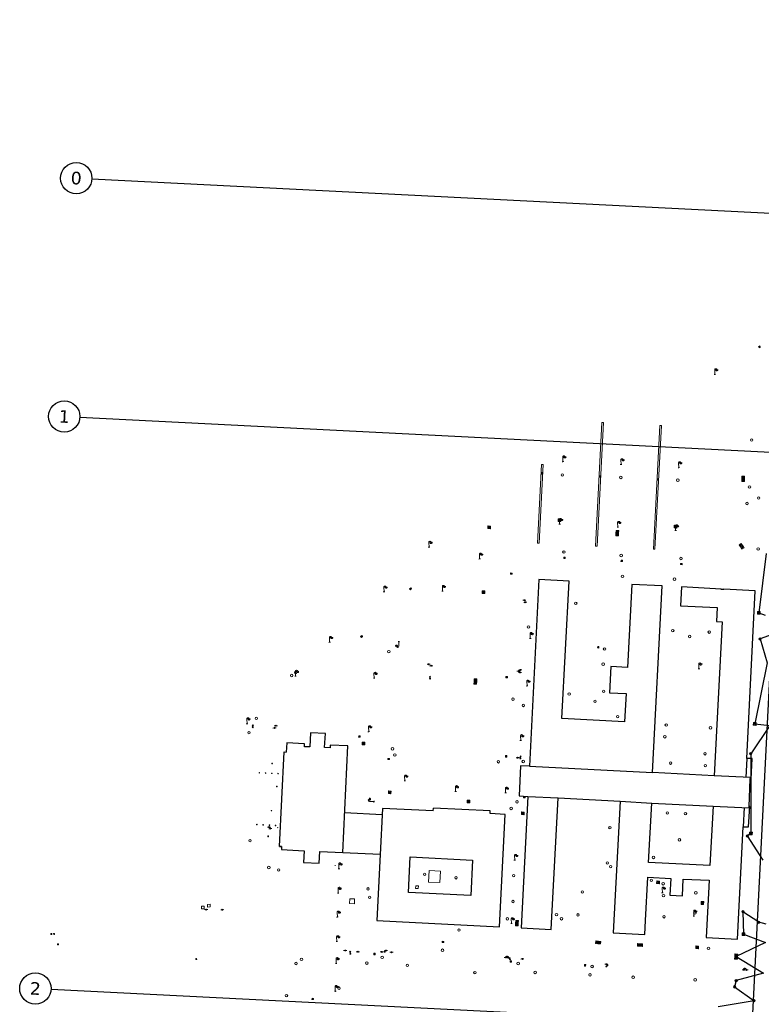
# Model space of a CAD drawing. Header units: millimetres. Extents: x 32690613 to 32694766, y 5342952 to 5344788.
# Tile 9 of 27: x 32692194 to 32692431, y 5344226 to 5344540. Entities that reach past the tile are written whole.
import ezdxf

# ---------------------------------------------------------------- set-up
doc = ezdxf.new("R2010")
doc.units = ezdxf.units.MM
doc.layers.get('Defpoints').update_dxf_attribs({"color": 11})
for name, color, linetype, lineweight in [('Ein-Beleuchtung_Mast', 252, 'Continuous', 18), ('Ein-Elektro-Verteilerkasten', 210, 'Continuous', 5), ('Ein-Poller', 240, 'Continuous', 9), ('Ein-Poller_Schraff (Beleuchtung)', 51, 'Continuous', 9), ('Ein-Poller_Umriss', 240, 'Continuous', 9), ('Ent-Muldenrinne', 140, 'Continuous', 9), ('Ent-Straßeneinlauf', 150, 'Continuous', 5), ('KI_Diverses', 6, 'Continuous', 18), ('KI_Schaechte_und_Gullys', 32, 'Continuous', 18), ('Ver-Brunnen_unterirdisch', 9, 'Continuous', 5), ('Ver-Deckel_ELT', 20, 'Continuous', 5), ('Ver-Deckel_Schmutz', 30, 'Continuous', 9), ('Ver-Deckel_Sicker', 150, 'Continuous', 9), ('Ver-Deckel_Unbekannt', 80, 'Continuous', 9), ('Ver-Gas_Schieber', 50, 'Continuous', 5), ('Ver-Hydrant_Oberflur', 170, 'Continuous', 13), ('Ver-Hydrant_Unterflur', 140, 'Continuous', 13)]:
    doc.layers.add(name, color=color, linetype=linetype, lineweight=lineweight)
doc.styles.add('Verdana', font='verdana.ttf')

# ---------------------------------------------------------------- blocks, each defined once
blk = doc.blocks.new('Schachtdeckel_ELT')
at = {"layer": 'Ver-Deckel_ELT'}
for p, q in [((-2.24, 0.61), (-2.16, 1.45)), ((-2.24, 0.61), (-1.32, 1.38)), ((-1.39, 0.53), (-2.24, 0.61)), ((-2.16, 1.45), (-1.32, 1.38)), ((-2.16, 1.45), (-1.39, 0.53)), ((-1.32, 1.38), (-1.39, 0.53))]:
    blk.add_line(p, q, dxfattribs=at)
blk = doc.blocks.new('Gasschieber')
at = {"layer": 'Ver-Gas_Schieber'}
for p, q in [((-0.15, 0.15), (0.15, -0.15)), ((-0.15, -0.15), (0.15, 0.15)), ((-0.15, -0.15), (-0.15, 0.15)), ((-0.15, 0.15), (0.15, 0.15)), ((0.15, 0.15), (0.15, -0.15)), ((0.15, -0.15), (-0.15, -0.15))]:
    blk.add_line(p, q, dxfattribs=at)
blk = doc.blocks.new('Wasserschieber')
at = {"layer": 'Ver-Hydrant_Unterflur'}
for p, q in [((-0.15, 0), (-0.5, 0)), ((0.15, 0), (0.5, 0))]:
    blk.add_line(p, q, dxfattribs=at).dxf.unprotected_set("ltscale", 0)
blk.add_circle((0, 0), 0.15, dxfattribs=at).dxf.unprotected_set("ltscale", 0)
blk = doc.blocks.new('Oberflurhydrant')
at = {"layer": 'Ver-Hydrant_Oberflur'}
for p, q in [((0, 0.8), (-0.2, 0.48)), ((0, 0.48), (-0.2, 0.48)), ((0, 0.8), (0.2, 0.48)), ((0, 0.15), (0, 0.48)), ((0, 0.48), (0.2, 0.48))]:
    blk.add_line(p, q, dxfattribs=at)
blk.add_circle((0, 0), 0.15, dxfattribs=at)
blk = doc.blocks.new('Gully Mitte')
at = {"layer": 'Ent-Straßeneinlauf', "lineweight": 5}
for p, q in [((-0.25, 0.2), (-0.25, -0.2)), ((0.25, 0.2), (-0.25, 0.2)), ((-0.12, 0.2), (-0.12, -0.2)), ((0, 0.2), (0, -0.2)), ((0.12, -0.2), (0.12, 0.2)), ((0.25, -0.2), (0.25, 0.2)), ((-0.25, -0.2), (0.25, -0.2))]:
    blk.add_line(p, q, dxfattribs=at)
blk = doc.blocks.new('Gully Rand')
at = {"layer": 'Ent-Straßeneinlauf'}
blk.add_blockref('Gully Mitte', (0, -0.2), dxfattribs=at)
blk = doc.blocks.new('A$C78070446')
for p, q in [((4469733.77, 5343068.96), (4469667.48, 5342330.09)), ((4469505.56, 5343027.12), (4470255.14, 5342959.86)), ((4469498.77, 5342951.42), (4470248.35, 5342884.17)), ((4469482.47, 5342769.75), (4470232.05, 5342702.5))]:
    blk.add_line(p, q)
for centre in [(4469500.58, 5343027.56), (4469493.79, 5342951.87), (4469477.49, 5342770.2)]:
    blk.add_circle(centre, 5)
at = {"char_height": 4, "attachment_point": 5, "rotation": 354.86, "line_spacing_factor": 0.252012, "style": 'Verdana'}
for s, insert in [('0', (4469500.58, 5343027.56)), ('1', (4469493.79, 5342951.87)), ('2', (4469477.49, 5342770.2))]:
    blk.add_mtext(s, dxfattribs=dict(at, insert=insert))
blk = doc.blocks.new('Lampe')
at = {"layer": 'Ein-Beleuchtung_Mast', "lineweight": 5}
for p, q in [((0, 0), (-0.25, 0)), ((0, 1.5), (0, 0)), ((0, 0), (0.25, 0)), ((0.7, 1.5), (0.3, 1.5)), ((0.7, 1.5), (1.1, 1.5))]:
    blk.add_line(p, q, dxfattribs=at)
at = {"layer": 'Ein-Beleuchtung_Mast', "lineweight": 5, "flags": 128}
for points in [[(0.7, 1.5, 0.414214), (0.35, 1.85, 0.414214), (0, 1.5)], [(0.35, 1.5, 0.414214), (0.7, 1.15, 0.414214), (1.05, 1.5)]]:
    blk.add_lwpolyline(points, format="xyb", dxfattribs=at)
blk = doc.blocks.new('Absperrpoller')
blk.add_circle((0, 0), 0.12)
blk = doc.blocks.new('A$C10A2523C')
at = {"layer": 'Ein-Poller_Schraff (Beleuchtung)'}
h = blk.add_hatch(color=256, dxfattribs=at)
h.dxf.hatch_style = 1
edge = h.paths.add_edge_path()
edge.add_arc((0, 0), 0.05, 0, 360)
at = {"layer": 'Ein-Poller_Umriss', "xscale": 0.4166666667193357, "yscale": 0.4166666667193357, "zscale": 0.4166666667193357, "rotation": 2.237485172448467}
blk.add_blockref('Absperrpoller', (0, 0), dxfattribs=at)
blk = doc.blocks.new('A$C67552511')
at = {"layer": 'Ein-Poller_Umriss'}
for p, xscale, yscale, zscale in [((32692274.75, 5344303.17), 2, 2, 2), ((32692270.7, 5344300.22), 2, 2, 2), ((32692272.69, 5344300.13), 2, 2, 2), ((32692274.69, 5344300.03), 2, 2, 2), ((32692276.68, 5344299.94), 2, 2, 2), ((32692276.29, 5344295.85), 2, 2, 2), ((32692274.55, 5344288.15), 2, 2, 2), ((32692269.9, 5344283.71), 2, 2, 2), ((32692271.89, 5344283.63), 2, 2, 2), ((32692273.9, 5344283.53), 2, 2, 2), ((32692275.9, 5344283.42), 2, 2, 2), ((32692656.77, 5344234.03), 2.4, 2.4, 2.4), ((32692656.63, 5344231.24), 2.4, 2.4, 2.4), ((32692656.7, 5344232.64), 2.4, 2.4, 2.4), ((32692656.49, 5344228.45), 2.4, 2.4, 2.4), ((32692656.56, 5344229.85), 2.4, 2.4, 2.4), ((32692446.85, 5344178.57), 1.9, 1.9, 1.9), ((32692445.98, 5344160.81), 1.9, 1.9, 1.9), ((32692439.8, 5344152.71), 1.9, 1.9, 1.9), ((32692471.39, 5344134.95), 1.9, 1.9, 1.9), ((32692448.36, 5344126.11), 1.9, 1.9, 1.9), ((32692463.35, 5344125.24), 1.9, 1.9, 1.9)]:
    blk.add_blockref('A$C10A2523C', p, dxfattribs=dict(at, xscale=xscale, yscale=yscale, zscale=zscale))
blk = doc.blocks.new('Schachtdeckel_rund_')
for p, q in [((-0.2625, 0), (0.2625, 0)), ((0, 0.2625), (0, -0.2625))]:
    blk.add_line(p, q)
for radius in [0.375, 0.2625]:
    blk.add_circle((0, 0), radius)

msp = doc.modelspace()

# ---------------------------------------------------------------- linework, layer by layer
at = {"layer": 'Defpoints', "transparency": 33554687}
for p, q in [((32692356.76, 5344302.34), (32692395.97, 5344300.28)), ((32692426.04, 5344304.81), (32692425.74, 5344298.73)), ((32692427.12, 5344298.17), (32692427.37, 5344298.15)), ((32692356.25, 5344292.71), (32692365.96, 5344292.19)), ((32692385.69, 5344291.12), (32692395.73, 5344290.58)), ((32692309.99, 5344288.88), (32692309.22, 5344274.18)), ((32692326.14, 5344288.09), (32692309.99, 5344288.88)), ((32692326.14, 5344288.09), (32692326.18, 5344288.99)), ((32692344.26, 5344288.08), (32692326.18, 5344288.99)), ((32692344.21, 5344287.2), (32692344.26, 5344288.08)), ((32692349.01, 5344286.97), (32692344.21, 5344287.2)), ((32692347.17, 5344251.2), (32692349.01, 5344286.97)), ((32692425.21, 5344289.11), (32692424.88, 5344283.04)), ((32692426.96, 5344289.47), (32692426.71, 5344289.48)), ((32692277.11, 5344276.73), (32692277.81, 5344276.69)), ((32692297.26, 5344274.78), (32692297.26, 5344274.77)), ((32692309.22, 5344274.18), (32692308.13, 5344253.13)), ((32692308.13, 5344253.13), (32692347.17, 5344251.2))]:
    msp.add_line(p, q, dxfattribs=at).dxf.unprotected_set("ltscale", 0)
for points in [[(32692432.19, 5344370.03), (32692429.85, 5344351.13), (32692431.85, 5344350.41)], [(32692437.03, 5344345.3), (32692430.25, 5344342.86), (32692432.52, 5344335.27), (32692428.55, 5344315.78), (32692433.3, 5344315.24), (32692427.27, 5344306.27), (32692427.3, 5344280.86), (32692426.17, 5344280.09), (32692431.08, 5344272.33)], [(32692277.81, 5344276.69), (32692277.77, 5344275.75), (32692285, 5344275.39), (32692284.83, 5344271.62), (32692289.82, 5344271.41), (32692289.99, 5344275.14), (32692297.26, 5344274.78), (32692298.94, 5344308.79), (32692293.28, 5344309.05), (32692293.23, 5344308.15), (32692291.49, 5344308.23), (32692291.77, 5344312.73), (32692287.01, 5344312.95)], [(32692287.01, 5344312.95), (32692286.81, 5344308.44), (32692285.06, 5344308.52), (32692285.11, 5344309.45), (32692279.45, 5344309.76), (32692279.3, 5344306.81)], [(32692277.81, 5344276.69), (32692277.11, 5344276.73), (32692278.6, 5344306.84), (32692279.3, 5344306.81)], [(32692297.89, 5344287.53), (32692309.89, 5344286.94)], [(32692309.22, 5344274.18), (32692297.26, 5344274.77)], [(32692432.21, 5344251.96), (32692429.82, 5344252.61), (32692424.77, 5344255.95), (32692424.95, 5344248.8), (32692431.94, 5344246.21), (32692422.62, 5344241.67), (32692431.28, 5344236.44), (32692422.62, 5344234.05), (32692422.13, 5344232.04), (32692428.31, 5344227.6), (32692416.84, 5344225.66)]]:
    msp.add_lwpolyline(points, dxfattribs=at).dxf.unprotected_set("ltscale", 0)
at = {"layer": 'Defpoints', "transparency": 33554687, "flags": 128}
for points in [[(32692367.11, 5344317.5), (32692369.39, 5344361.25), (32692359.78, 5344361.78), (32692356.76, 5344302.34), (32692353.87, 5344302.46), (32692353.45, 5344292.84), (32692356.25, 5344292.71), (32692354.09, 5344250.86), (32692363.73, 5344250.32), (32692365.96, 5344292.19), (32692385.69, 5344291.12), (32692383.47, 5344249.27), (32692393.51, 5344248.73), (32692393.75, 5344253.19), (32692394.5, 5344266.94), (32692401.79, 5344266.57), (32692401.5, 5344261.27), (32692405.5, 5344261.06), (32692405.78, 5344266.35), (32692414.01, 5344265.96), (32692413.78, 5344261.91), (32692413.04, 5344247.75), (32692423.05, 5344247.24), (32692424.88, 5344283.04), (32692426.57, 5344282.95), (32692426.96, 5344289.46), (32692426.71, 5344289.48), (32692427.12, 5344298.17), (32692427.37, 5344298.15), (32692427.73, 5344304.72), (32692426.04, 5344304.81), (32692428.67, 5344358.13), (32692418.73, 5344358.68), (32692418.71, 5344358.54), (32692417.83, 5344358.59), (32692417.84, 5344358.73), (32692405.23, 5344359.4), (32692404.89, 5344353.39), (32692416.57, 5344352.8), (32692416.32, 5344348.41), (32692418.17, 5344348.31), (32692415.58, 5344299.26), (32692395.97, 5344300.28), (32692399, 5344359.7), (32692389.36, 5344360.22), (32692387.97, 5344333.77), (32692382.72, 5344334.03), (32692382.3, 5344325.71), (32692387.54, 5344325.45), (32692387.08, 5344316.48)], [(32692395.73, 5344290.58), (32692415.28, 5344289.6), (32692414.27, 5344270.65), (32692394.74, 5344271.63)], [(32692318.74, 5344273.41), (32692338.66, 5344272.43), (32692338.1, 5344261.15), (32692318.18, 5344262.13)]]:
    msp.add_lwpolyline(points, close=True, dxfattribs=at).dxf.unprotected_set("ltscale", 0)
for points in [[(32692427.12, 5344298.17), (32692427.15, 5344298.66), (32692415.58, 5344299.26)], [(32692415.28, 5344289.6), (32692426.69, 5344289.03), (32692426.71, 5344289.48)]]:
    msp.add_lwpolyline(points, dxfattribs=at).dxf.unprotected_set("ltscale", 0)
at = {"layer": 'Ein-Elektro-Verteilerkasten', "transparency": 33554687}
msp.add_lwpolyline([(32692276.63, 5344282.78), (32692276.48, 5344282.79, 1)], format="xyb", close=True, dxfattribs=at).dxf.unprotected_set("ltscale", 0)
msp.add_lwpolyline([(32692294.82, 5344270.58), (32692294.88, 5344270.58), (32692294.89, 5344270.75), (32692294.83, 5344270.76)], close=True, dxfattribs=at).dxf.unprotected_set("ltscale", 0)
at = {"layer": 'Ent-Muldenrinne', "transparency": 33554687}
for p, q in [((32692379.85, 5344411.81), (32692377.79, 5344372.38)), ((32692378.29, 5344372.35), (32692380.35, 5344411.78)), ((32692380.35, 5344411.78), (32692379.85, 5344411.81)), ((32692398.34, 5344410.85), (32692396.24, 5344371.41)), ((32692396.73, 5344371.38), (32692398.84, 5344410.83)), ((32692398.84, 5344410.83), (32692398.34, 5344410.85)), ((32692360.63, 5344398.4), (32692359.34, 5344373.33)), ((32692359.84, 5344373.31), (32692361.13, 5344398.38)), ((32692361.13, 5344398.38), (32692360.63, 5344398.4)), ((32692359.84, 5344373.31), (32692359.34, 5344373.33)), ((32692378.29, 5344372.35), (32692377.79, 5344372.38)), ((32692396.73, 5344371.38), (32692396.24, 5344371.41))]:
    msp.add_line(p, q, dxfattribs=at).dxf.unprotected_set("ltscale", 0)
at = {"layer": 'KI_Diverses', "transparency": 33554687}
for p, q in [((32692429.42, 5344351.59), (32692429.39, 5344350.71)), ((32692430.31, 5344351.56), (32692429.39, 5344350.71)), ((32692430.28, 5344350.68), (32692429.39, 5344350.71)), ((32692430.31, 5344351.56), (32692429.42, 5344351.59)), ((32692430.28, 5344350.68), (32692429.42, 5344351.59)), ((32692430.28, 5344350.68), (32692430.31, 5344351.56)), ((32692428.14, 5344316.25), (32692428.07, 5344315.37)), ((32692429.02, 5344316.18), (32692428.07, 5344315.37)), ((32692428.95, 5344315.3), (32692428.07, 5344315.37)), ((32692428.14, 5344316.25), (32692429.02, 5344316.18)), ((32692428.14, 5344316.25), (32692428.95, 5344315.3)), ((32692429.02, 5344316.18), (32692428.95, 5344315.3)), ((32692426.86, 5344280.47), (32692426.91, 5344281.34)), ((32692426.86, 5344280.47), (32692427.78, 5344281.3)), ((32692426.86, 5344280.47), (32692427.74, 5344280.42)), ((32692427.78, 5344281.3), (32692426.91, 5344281.34)), ((32692427.74, 5344280.42), (32692426.91, 5344281.34)), ((32692427.74, 5344280.42), (32692427.78, 5344281.3))]:
    msp.add_line(p, q, dxfattribs=at).dxf.unprotected_set("ltscale", 0)
at = {"layer": 'Ver-Brunnen_unterirdisch', "transparency": 33554687, "flags": 128}
msp.add_lwpolyline([(32692324.78, 5344269.04), (32692324.6, 5344265.4), (32692328.25, 5344265.22), (32692328.42, 5344268.86)], close=True, dxfattribs=at).dxf.unprotected_set("ltscale", 0)
at = {"layer": 'Ver-Deckel_ELT', "transparency": 33554687}
for p, q in [((32692424.53, 5344249.26), (32692424.5, 5344248.37)), ((32692425.4, 5344249.23), (32692424.5, 5344248.37)), ((32692424.53, 5344249.26), (32692425.4, 5344249.23)), ((32692425.38, 5344248.34), (32692424.53, 5344249.26)), ((32692425.4, 5344249.23), (32692425.38, 5344248.34)), ((32692424.5, 5344248.37), (32692425.38, 5344248.34)), ((32692422.17, 5344241.69), (32692422.14, 5344240.88)), ((32692422.14, 5344240.88), (32692423.07, 5344241.66)), ((32692423.04, 5344240.84), (32692422.14, 5344240.88)), ((32692422.2, 5344242.5), (32692422.17, 5344241.69)), ((32692423.1, 5344242.47), (32692422.17, 5344241.69)), ((32692423.04, 5344240.84), (32692422.17, 5344241.69)), ((32692423.07, 5344241.66), (32692422.17, 5344241.69)), ((32692423.1, 5344242.47), (32692422.2, 5344242.5)), ((32692423.07, 5344241.66), (32692422.2, 5344242.5)), ((32692423.04, 5344240.84), (32692423.07, 5344241.66)), ((32692423.07, 5344241.66), (32692423.1, 5344242.47))]:
    msp.add_line(p, q, dxfattribs=at).dxf.unprotected_set("ltscale", 0)
at = {"layer": 'Ver-Deckel_ELT', "transparency": 33554687, "flags": 128}
for points in [[(32692424.39, 5344392.98), (32692425.24, 5344392.94), (32692425.28, 5344393.79), (32692424.43, 5344393.83), (32692424.39, 5344392.98), (32692425.28, 5344393.79), (32692425.24, 5344392.94), (32692424.43, 5344393.83), (32692424.47, 5344394.68), (32692425.32, 5344394.64), (32692425.28, 5344393.79), (32692424.47, 5344394.68), (32692424.43, 5344393.83), (32692425.32, 5344394.64)], [(32692365.86, 5344380.27), (32692366.71, 5344380.22), (32692366.75, 5344381.07), (32692365.9, 5344381.12), (32692365.86, 5344380.27), (32692366.75, 5344381.07), (32692366.71, 5344380.22), (32692365.9, 5344381.12)], [(32692343.49, 5344377.96), (32692344.33, 5344377.92), (32692344.38, 5344378.77), (32692343.53, 5344378.81), (32692343.49, 5344377.96), (32692344.38, 5344378.77), (32692344.33, 5344377.92), (32692343.53, 5344378.81)], [(32692402.88, 5344379.02), (32692403.73, 5344378.98), (32692403.69, 5344378.13), (32692402.84, 5344378.17), (32692402.88, 5344379.02), (32692403.69, 5344378.13), (32692403.73, 5344378.98), (32692402.84, 5344378.17)], [(32692384.32, 5344376.52), (32692384.28, 5344375.67), (32692385.13, 5344375.63), (32692385.17, 5344376.48), (32692384.28, 5344375.67), (32692385.13, 5344375.63), (32692384.32, 5344376.52)], [(32692424.46, 5344371.45), (32692425.14, 5344371.89), (32692424.7, 5344372.57), (32692424.02, 5344372.13), (32692424.46, 5344371.45), (32692424.7, 5344372.57), (32692425.14, 5344371.89), (32692424.02, 5344372.13), (32692423.57, 5344372.81), (32692424.25, 5344373.25), (32692424.69, 5344372.57), (32692423.57, 5344372.81), (32692424.25, 5344373.25), (32692424.02, 5344372.13)], [(32692341.71, 5344358.2), (32692342.56, 5344358.15), (32692342.51, 5344357.3), (32692341.66, 5344357.35), (32692341.71, 5344358.2), (32692342.51, 5344357.3), (32692342.56, 5344358.15), (32692341.66, 5344357.35)], [(32692339.19, 5344330.16), (32692340.04, 5344330.11), (32692339.99, 5344329.26), (32692339.14, 5344329.32), (32692339.19, 5344330.16), (32692339.99, 5344329.26), (32692340.04, 5344330.11), (32692339.14, 5344329.32), (32692339.09, 5344328.47), (32692339.94, 5344328.42), (32692339.99, 5344329.26), (32692339.09, 5344328.47), (32692339.94, 5344328.42), (32692339.14, 5344329.32)], [(32692303.47, 5344309.11), (32692304.32, 5344309.06), (32692304.37, 5344309.91), (32692303.52, 5344309.96), (32692303.47, 5344309.11), (32692304.37, 5344309.91), (32692304.32, 5344309.06), (32692303.52, 5344309.96)], [(32692311.81, 5344293.6), (32692312.65, 5344293.55), (32692312.71, 5344294.4), (32692311.86, 5344294.45), (32692311.81, 5344293.6), (32692312.71, 5344294.4), (32692312.65, 5344293.55), (32692311.86, 5344294.45)], [(32692336.91, 5344290.64), (32692337.76, 5344290.59), (32692337.81, 5344291.44), (32692336.96, 5344291.49), (32692336.91, 5344290.64), (32692337.81, 5344291.44), (32692337.76, 5344290.59), (32692336.96, 5344291.49)], [(32692354.82, 5344292.28), (32692355.42, 5344292.25), (32692355.44, 5344292.65), (32692354.84, 5344292.68), (32692354.82, 5344292.28), (32692355.44, 5344292.65), (32692355.42, 5344292.25), (32692354.84, 5344292.68)], [(32692354.24, 5344287.73), (32692355.09, 5344287.69), (32692355.05, 5344286.84), (32692354.2, 5344286.88), (32692354.24, 5344287.73), (32692355.05, 5344286.84), (32692355.09, 5344287.69), (32692354.2, 5344286.88)], [(32692397.27, 5344264.94), (32692398.15, 5344264.85), (32692398.23, 5344265.66), (32692397.35, 5344265.75), (32692397.27, 5344264.94), (32692398.23, 5344265.66), (32692398.15, 5344264.85), (32692397.35, 5344265.75)], [(32692411.42, 5344258.31), (32692412.24, 5344258.28), (32692412.27, 5344259.17), (32692411.45, 5344259.19), (32692411.42, 5344258.31), (32692412.27, 5344259.17), (32692412.24, 5344258.28), (32692411.45, 5344259.19)], [(32692352.35, 5344252.36), (32692352.31, 5344251.51), (32692353.15, 5344251.46), (32692353.2, 5344252.31), (32692352.31, 5344251.51), (32692353.15, 5344251.46), (32692352.35, 5344252.36)], [(32692377.89, 5344246.64), (32692377.83, 5344245.85), (32692378.62, 5344245.78), (32692378.68, 5344246.58), (32692377.89, 5344246.64), (32692378.62, 5344245.78), (32692377.83, 5344245.85), (32692378.68, 5344246.58), (32692379.48, 5344246.51), (32692379.41, 5344245.72), (32692378.62, 5344245.78), (32692379.48, 5344246.51), (32692379.41, 5344245.72), (32692378.68, 5344246.58)], [(32692391.98, 5344244.99), (32692392.02, 5344245.78), (32692391.23, 5344245.82), (32692391.19, 5344245.03), (32692391.98, 5344244.99), (32692391.23, 5344245.82), (32692391.19, 5344245.03), (32692392.02, 5344245.78), (32692392.81, 5344245.73), (32692392.76, 5344244.94), (32692391.98, 5344244.99), (32692392.02, 5344245.78), (32692392.76, 5344244.94), (32692392.81, 5344245.73), (32692391.98, 5344244.99)], [(32692409.72, 5344244.21), (32692410.57, 5344244.16), (32692410.62, 5344245.01), (32692409.77, 5344245.06), (32692409.72, 5344244.21), (32692410.62, 5344245.01), (32692410.57, 5344244.16), (32692409.77, 5344245.06)]]:
    msp.add_lwpolyline(points, dxfattribs=at).dxf.unprotected_set("ltscale", 0)
at = {"layer": 'Ver-Deckel_Schmutz', "transparency": 33554687}
for centre in [(32692386.39, 5344362.79), (32692402.98, 5344361.86), (32692402.42, 5344345.48), (32692377.65, 5344322.97), (32692267.39, 5344312.97), (32692412.79, 5344302.49), (32692350.95, 5344288.86), (32692406.46, 5344287.21), (32692382.39, 5344282.71), (32692381.6, 5344271.5), (32692276.88, 5344269.27), (32692395.59, 5344265.96), (32692399.36, 5344264.87), (32692305.85, 5344260.57), (32692372.22, 5344254.95), (32692349.71, 5344253.7), (32692366.97, 5344253.72), (32692282.39, 5344239.49), (32692284.14, 5344240.79), (32692304.97, 5344239.6), (32692317.84, 5344238.87), (32692339.38, 5344236.57), (32692358.59, 5344236.63), (32692376.06, 5344235.88), (32692389.79, 5344235.1), (32692409.55, 5344234.28), (32692296.09, 5344231.6)]:
    msp.add_circle(centre, 0.4, dxfattribs=at).dxf.unprotected_set("ltscale", 0)
at = {"layer": 'Ver-Deckel_Sicker', "transparency": 33554687}
for centre in [(32692367.24, 5344395.07), (32692385.88, 5344394.27), (32692404.04, 5344393.41), (32692426.87, 5344391.24), (32692429.8, 5344387.72), (32692429.64, 5344371.49), (32692385.97, 5344369.4), (32692407.83, 5344343.61), (32692414.04, 5344345.02), (32692380.7, 5344339.62), (32692311.97, 5344338.79), (32692380.24, 5344334.81), (32692380.41, 5344326.16), (32692384.87, 5344318.1), (32692414.43, 5344314.53), (32692313.14, 5344307.84), (32692346.85, 5344303.72), (32692404.54, 5344278.87), (32692273.73, 5344270.06), (32692373.61, 5344262.26), (32692399.47, 5344261.08), (32692409.78, 5344261.99), (32692399.65, 5344254.36), (32692329.06, 5344243.7), (32692309.84, 5344241.42), (32692353.16, 5344239.47), (32692376.72, 5344238.51), (32692279.34, 5344229.24)]:
    msp.add_circle(centre, 0.4, dxfattribs=at).dxf.unprotected_set("ltscale", 0)
at = {"layer": 'Ver-Deckel_Unbekannt', "transparency": 33554687, "flags": 128}
for points in [[(32692320.5, 5344263.41), (32692321.35, 5344263.33), (32692321.43, 5344264.17), (32692320.59, 5344264.25), (32692320.5, 5344263.41)], [(32692254.24, 5344257.46), (32692255.09, 5344257.49), (32692255.05, 5344258.34), (32692254.2, 5344258.31), (32692254.24, 5344257.46)], [(32692299.44, 5344258.57), (32692300.99, 5344258.49), (32692301.07, 5344260.04), (32692299.53, 5344260.12), (32692299.44, 5344258.57)], [(32692252.27, 5344256.84), (32692253.12, 5344256.87), (32692253.08, 5344257.72), (32692252.23, 5344257.69), (32692252.27, 5344256.84)]]:
    msp.add_lwpolyline(points, dxfattribs=at).dxf.unprotected_set("ltscale", 0)
at = {"layer": 'Ver-Deckel_Unbekannt', "transparency": 33554687}
for centre in [(32692427.55, 5344406.17), (32692426.08, 5344385.97), (32692367.74, 5344370.51), (32692405.02, 5344368.46), (32692371.52, 5344354.18), (32692356.47, 5344346.65), (32692281.02, 5344331.2), (32692282.27, 5344332.13), (32692369.41, 5344325.3), (32692351.51, 5344323.66), (32692354.82, 5344321.66), (32692269.74, 5344317.55), (32692400.34, 5344315.41), (32692399.91, 5344311.68), (32692313.89, 5344305.88), (32692412.7, 5344306.27), (32692354.78, 5344303.82), (32692401.73, 5344303.3), (32692352.82, 5344290.95), (32692400.67, 5344287.41), (32692267.74, 5344278.59), (32692396.28, 5344273.25), (32692323.37, 5344267.88), (32692351.75, 5344267.45), (32692382.62, 5344270.32), (32692333.38, 5344266.78), (32692305.35, 5344263.23), (32692351.53, 5344259.2), (32692365.38, 5344255.05), (32692409.47, 5344255.6), (32692334.31, 5344250.13), (32692413.81, 5344244.32)]:
    msp.add_circle(centre, 0.4, dxfattribs=at).dxf.unprotected_set("ltscale", 0)

# ---------------------------------------------------------------- block references
at = {"transparency": 33554687}
msp.add_blockref('A$C67552511', (0, 0), dxfattribs=at).dxf.unprotected_set("ltscale", 0)
at = {"layer": 'Defpoints', "transparency": 33554687, "rotation": 2.237485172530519}
msp.add_blockref('A$C78070446', (28434719.52, -168960.66), dxfattribs=at).dxf.unprotected_set("ltscale", 0)
at = {"layer": 'Ein-Beleuchtung_Mast', "transparency": 33554687}
for p, rotation in [((32692415.83, 5344427.04), 2.237485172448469), ((32692367.42, 5344399.29), 2.237485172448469), ((32692385.96, 5344398.35), 2.237485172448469), ((32692404.35, 5344397.38), 2.237485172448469), ((32692366.38, 5344379.36), 2.237485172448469), ((32692384.92, 5344378.42), 2.237485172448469), ((32692403.32, 5344377.36), 2.237485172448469), ((32692324.77, 5344372.08), 2.237485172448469), ((32692340.89, 5344368.3), 2.237485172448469), ((32692310.44, 5344357.81), 2.237485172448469), ((32692329.07, 5344358.01), 2.237485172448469), ((32692293.1, 5344341.76), 2.237485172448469), ((32692357.03, 5344343.01), 2.237485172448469), ((32692315.19, 5344341.98), 176.8584146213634), ((32692410.76, 5344333.33), 2.237485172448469), ((32692282.24, 5344330.99), 2.237485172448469), ((32692307.28, 5344330.35), 2.237485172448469), ((32692355.99, 5344327.85), 2.237485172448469), ((32692266.79, 5344315.83), 2.237485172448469), ((32692305.56, 5344313.3), 2.237485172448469), ((32692353.97, 5344310.5), 2.237485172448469), ((32692317.05, 5344297.62), 2.237485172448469), ((32692333.22, 5344294.25), 2.237485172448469), ((32692349.15, 5344293.8), 2.237485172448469), ((32692307.25, 5344291.02), 86.53415569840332), ((32692352.08, 5344272.37), 2.237485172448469), ((32692296.08, 5344269.65), 2.237485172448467), ((32692295.83, 5344261.89), 2.237485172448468), ((32692399.13, 5344261.94), 2.237485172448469), ((32692295.59, 5344254.28), 2.237485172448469), ((32692409.14, 5344254.59), 2.237485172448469), ((32692351.03, 5344252.17), 2.237485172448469), ((32692295.4, 5344246.47), 2.237485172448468), ((32692295.19, 5344239.49), 2.237485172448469), ((32692294.89, 5344230.64), 2.237485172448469)]:
    msp.add_blockref('Lampe', p, dxfattribs=dict(at, rotation=rotation)).dxf.unprotected_set("ltscale", 0)
at = {"layer": 'Ein-Poller', "transparency": 33554687, "xscale": 0.5000000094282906, "yscale": 0.5000000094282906, "zscale": 0.5000000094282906, "rotation": 2.237485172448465}
for p in [(32692296.08, 5344269.65), (32692295.83, 5344261.89), (32692295.59, 5344254.28), (32692295.4, 5344246.47), (32692295.19, 5344239.49), (32692294.89, 5344230.64)]:
    msp.add_blockref('Absperrpoller', p, dxfattribs=at).dxf.unprotected_set("ltscale", 0)
at = {"layer": 'Ent-Straßeneinlauf', "transparency": 33554687}
for name, p, rotation in [('Gully Rand', (32692430.24, 5344435.96), 296.2910202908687), ('Gully Rand', (32692360.98, 5344395.55), 266.9972584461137), ('Gully Rand', (32692379.44, 5344394.58), 266.9972584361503), ('Gully Rand', (32692397.91, 5344393.59), 266.9972584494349), ('Gully Rand', (32692367.94, 5344368.87), 356.8761362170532), ('Gully Rand', (32692386.18, 5344367.9), 356.9972584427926), ('Gully Rand', (32692405.16, 5344366.89), 356.9972584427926), ('Gully Mitte', (32692350.99, 5344363.63), 356.9972584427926), ('Gully Rand', (32692318.75, 5344358.95), 45.46819197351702), ('Gully Mitte', (32692303.3, 5344343.6), 224.4892655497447), ('Gully Mitte', (32692378.69, 5344340.21), 87.00871437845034), ('Gully Mitte', (32692349.49, 5344330.67), 2.237485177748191), ('Gully Rand', (32692302.61, 5344311.97), 356.8584146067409), ('Gully Mitte', (32692349.35, 5344305.43), 87.28343868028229), ('Gully Mitte', (32692311.89, 5344304.6), 2.237485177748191), ('Gully Mitte', (32692329.21, 5344246.34), 177.1739052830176), ('Gully Rand', (32692307.6, 5344242.48), 267.5518610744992), ('Gully Rand', (32692351.03, 5344240.11), 267.0733946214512), ('Gully Rand', (32692374.67, 5344238.89), 265.3588526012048), ('Gully Mitte', (32692287.73, 5344228.19), 356.9255253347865)]:
    msp.add_blockref(name, p, dxfattribs=dict(at, rotation=rotation)).dxf.unprotected_set("ltscale", 0)
at = {"layer": 'KI_Schaechte_und_Gullys', "transparency": 33554687}
for p in [(32692430.25, 5344342.86), (32692427.27, 5344306.27), (32692424.77, 5344255.95), (32692429.82, 5344252.61), (32692422.62, 5344234.05), (32692422.13, 5344232.04), (32692428.31, 5344227.6)]:
    msp.add_blockref('Schachtdeckel_rund_', p, dxfattribs=at).dxf.unprotected_set("ltscale", 0)
at = {"layer": 'Ver-Deckel_ELT', "transparency": 33554687, "rotation": 271.9185394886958}
for p in [(32692383.83, 5344375.12), (32692351.86, 5344250.95)]:
    msp.add_blockref('Schachtdeckel_ELT', p, dxfattribs=at).dxf.unprotected_set("ltscale", 0)
at = {"layer": 'Ver-Deckel_Sicker', "transparency": 33554687}
msp.add_blockref('Schachtdeckel_rund_', (32692426.17, 5344280.09), dxfattribs=at).dxf.unprotected_set("ltscale", 0)
at = {"layer": 'Ver-Gas_Schieber', "transparency": 33554687}
for p, rotation in [((32692273.52, 5344279.97), 2.237485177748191), ((32692273.52, 5344279.97), 2.237485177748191), ((32692204.43, 5344248.89), 2.237485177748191), ((32692204.43, 5344248.89), 2.237485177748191), ((32692205.33, 5344248.88), 2.237485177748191), ((32692205.33, 5344248.88), 2.237485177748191), ((32692206.56, 5344245.58), 2.237485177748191), ((32692206.56, 5344245.58), 2.237485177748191), ((32692310.59, 5344243.23), 2.237485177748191), ((32692310.59, 5344243.23), 2.237485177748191), ((32692250.59, 5344240.92), 2.237485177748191), ((32692250.59, 5344240.92), 2.237485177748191), ((32692350.58, 5344240.87), 267.0733946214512), ((32692350.58, 5344240.87), 267.0733946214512)]:
    msp.add_blockref('Gasschieber', p, dxfattribs=dict(at, rotation=rotation)).dxf.unprotected_set("ltscale", 0)
at = {"layer": 'Ver-Hydrant_Oberflur', "transparency": 33554687}
for p, rotation in [((32692325.09, 5344330.22), 2.237485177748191), ((32692325.09, 5344330.22), 2.237485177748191), ((32692268.62, 5344314.7), 2.237485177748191), ((32692268.62, 5344314.7), 2.237485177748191), ((32692353.89, 5344304.76), 2.237485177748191), ((32692353.89, 5344304.76), 2.237485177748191), ((32692299.7, 5344242.56), 2.237485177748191), ((32692299.7, 5344242.56), 2.237485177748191), ((32692381.27, 5344238.52), 321.0770043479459), ((32692381.27, 5344238.52), 321.0770043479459)]:
    msp.add_blockref('Oberflurhydrant', p, dxfattribs=dict(at, rotation=rotation)).dxf.unprotected_set("ltscale", 0)
at = {"layer": 'Ver-Hydrant_Unterflur', "transparency": 33554687, "rotation": 2.237485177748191}
for p in [(32692355.16, 5344355.17), (32692355.16, 5344355.17), (32692355.44, 5344354.5), (32692355.44, 5344354.5), (32692324.65, 5344334.79), (32692324.65, 5344334.79), (32692325.45, 5344334.29), (32692325.45, 5344334.29), (32692353.29, 5344332.58), (32692353.29, 5344332.58), (32692353.73, 5344332.14), (32692353.73, 5344332.14), (32692353.82, 5344332.96), (32692353.82, 5344332.96), (32692275.96, 5344315.19), (32692275.96, 5344315.19), (32692275.54, 5344314.48), (32692275.54, 5344314.48), (32692353, 5344305.02), (32692353, 5344305.02), (32692273.8, 5344282.92), (32692273.8, 5344282.92), (32692274.21, 5344282.43), (32692274.21, 5344282.43), (32692253.77, 5344256.66), (32692253.77, 5344256.66), (32692258.91, 5344256.6), (32692258.91, 5344256.6), (32692298.07, 5344243.62), (32692298.07, 5344243.62), (32692302.1, 5344243.21), (32692302.1, 5344243.21), (32692309.71, 5344243.16), (32692309.71, 5344243.16), (32692311.03, 5344243.6), (32692311.03, 5344243.6), (32692312.82, 5344243.07), (32692312.82, 5344243.07), (32692349.24, 5344241.39), (32692349.24, 5344241.39), (32692349.64, 5344241.71), (32692349.64, 5344241.71), (32692350.08, 5344241.32), (32692350.08, 5344241.32), (32692354.5, 5344240.92), (32692354.5, 5344240.92), (32692381.28, 5344239.24), (32692381.28, 5344239.24), (32692424.99, 5344237.46), (32692424.99, 5344237.46), (32692425.33, 5344237.83), (32692425.33, 5344237.83), (32692425.91, 5344237.42), (32692425.91, 5344237.42)]:
    msp.add_blockref('Wasserschieber', p, dxfattribs=at).dxf.unprotected_set("ltscale", 0)

doc.saveas('drawing.dxf')
